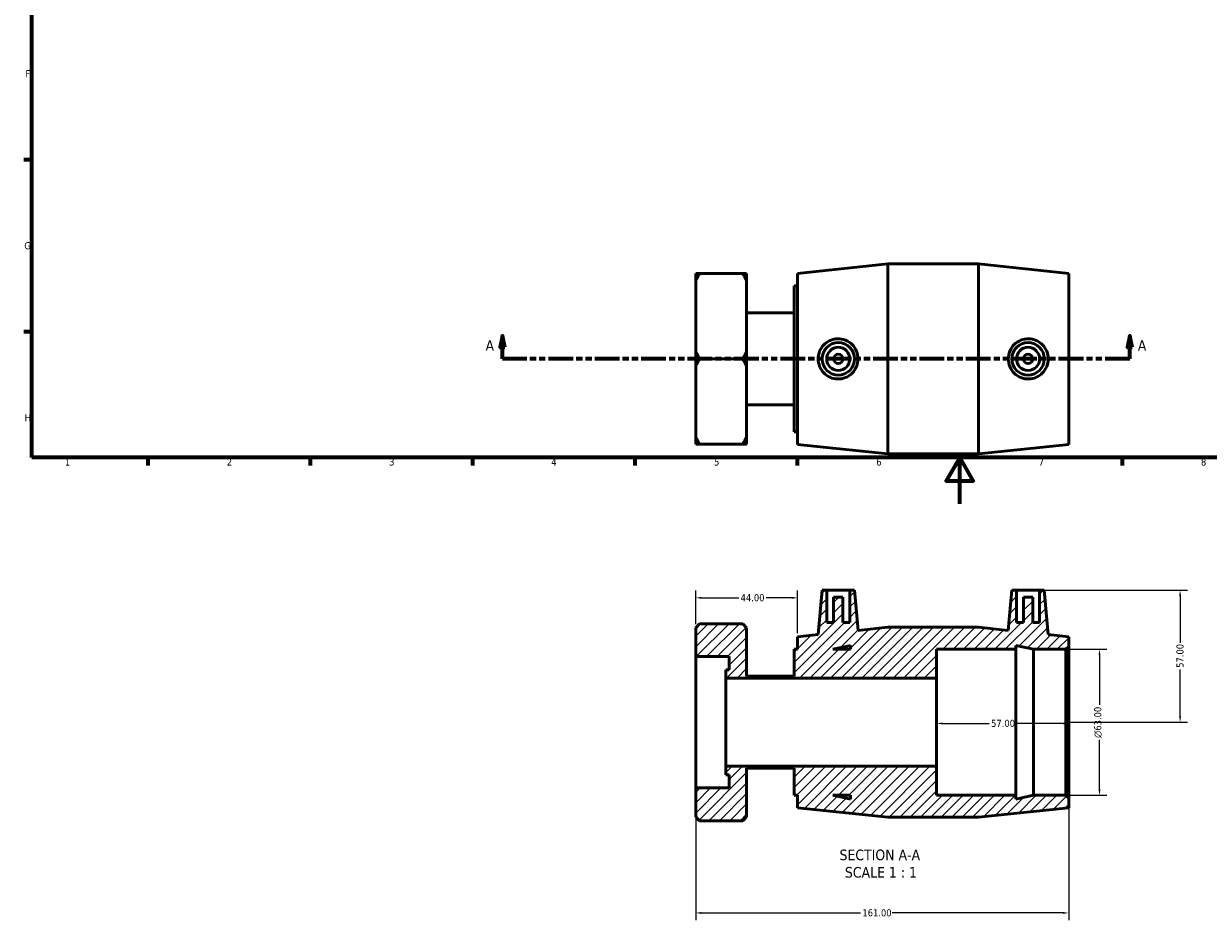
# Model space of a CAD drawing. Header units: millimetres. Extents: x 0 to 900, y -180 to 644.
# Tile 1 of 3: x 17 to 528, y -180 to 207. Entities that reach past the tile are written whole.
import ezdxf

# ---------------------------------------------------------------- set-up
doc = ezdxf.new("R2010")
doc.units = ezdxf.units.MM
doc.linetypes.add('DOUBLE_DASH_CHAIN', pattern=[1.2403, 0.6614, -0.0827, 0.1654, -0.0827, 0.1654, -0.0827])
for name, color, linetype, lineweight in [('Border (ANSI)', 7, 'Continuous', 70), ('Dimension (ANSI)', 7, 'Continuous', 25), ('Hatch (ANSI)', 7, 'Continuous', 18), ('Section Line (ANSI)', 7, 'DOUBLE_DASH_CHAIN', 70), ('Symbol (ANSI)', 7, 'Continuous', 25), ('Visible (ANSI)', 7, 'Continuous', 50)]:
    doc.layers.add(name, color=color, linetype=linetype, lineweight=lineweight)
doc.styles.add('Label Text (ANSI)', font='tahoma.ttf')
doc.styles.add('Note Text (ANSI)', font='tahoma.ttf')
doc.dimstyles.new('Default - mm (ANSI)', dxfattribs={"dimtxt": 3.048, "dimasz": 2.5, "dimexe": 3.175, "dimexo": 1.6002, "dimgap": 0.8, "dimtad": 0, "dimtoh": 1, "dimrnd": 1e-08, "dimzin": 4, "dimdsep": 46, "dimtxsty": 'Note Text (ANSI)', "dimcen": 0.09, "dimdle": 10, "dimclrd": 256, "dimclre": 256, "dimclrt": 256, "dimadec": 1, "dimazin": 1, "dimtfac": 1, "dimtofl": 0, "dimtmove": 0, "dimatfit": 3, "dimfxl": 1, "dimtolj": 1, "dimtzin": 4, "dimlwd": -1, "dimlwe": -1, "dimarcsym": 0})

# ---------------------------------------------------------------- blocks, each defined once
blk = doc.blocks.new('Borders Default Border')
at = {"layer": 'Border (ANSI)'}
for p, q in [((20, 148.5), (16.55, 148.5)), ((20, 74.25), (16.55, 74.25)), ((70.08, 20), (70.08, 16.55)), ((140.17, 20), (140.17, 16.55)), ((210.25, 20), (210.25, 16.55)), ((280.33, 20), (280.33, 16.55)), ((350.42, 20), (350.42, 16.55)), ((490.58, 20), (490.58, 16.55))]:
    blk.add_line(p, q, dxfattribs=at)
at = {"layer": 'Border (ANSI)', "flags": 128}
for points in [[(20, 20), (20, 574), (821, 574), (821, 20), (20, 20)], [(420.5, 0), (420.5, 20), (414.73, 10), (426.27, 10), (420.5, 20)]]:
    blk.add_lwpolyline(points, dxfattribs=at)
at = {"layer": 'Border (ANSI)', "char_height": 3.05, "attachment_point": 7, "style": 'Note Text (ANSI)'}
for s, insert in [('F', (17.29, 184.1)), ('G', (16.81, 109.79)), ('H', (16.97, 35.6)), ('1', (34.35, 16.55)), ('2', (104.2, 16.55)), ('3', (174.26, 16.49)), ('4', (244.23, 16.55)), ('5', (314.48, 16.49)), ('6', (384.49, 16.49)), ('7', (454.6, 16.55)), ('8', (524.63, 16.48))]:
    blk.add_mtext(s, dxfattribs=dict(at, insert=insert))
blk = doc.blocks.new('2dTransSection0')
at = {"layer": 'Section Line (ANSI)', "linetype": 'Continuous'}
for p, q in [((223.24, 72.56), (222.24, 67.56)), ((223.24, 67.56), (223.24, 72.56)), ((224.24, 67.56), (223.24, 72.56)), ((493.9, 72.56), (492.9, 67.56)), ((493.9, 67.56), (493.9, 72.56)), ((494.9, 67.56), (493.9, 72.56)), ((222.24, 67.56), (224.24, 67.56)), ((223.24, 62.56), (223.24, 67.56)), ((492.9, 67.56), (494.9, 67.56)), ((493.9, 62.56), (493.9, 67.56)), ((233.66, 62.56), (223.24, 62.56)), ((493.9, 62.56), (483.48, 62.56))]:
    blk.add_line(p, q, dxfattribs=at)
at = {"layer": 'Section Line (ANSI)', "linetype": 'DOUBLE_DASH_CHAIN', "ltscale": 16.139694}
blk.add_line((493.9, 62.56), (223.24, 62.56), dxfattribs=at)
at = {"layer": 'Section Line (ANSI)', "linetype": 'Continuous', "flags": 128}
for points in [[(224.24, 67.56), (223.24, 72.56), (222.24, 67.56), (224.24, 67.56)], [(494.9, 67.56), (493.9, 72.56), (492.9, 67.56), (494.9, 67.56)]]:
    blk.add_lwpolyline(points, dxfattribs=at)
at = {"layer": 'Section Line (ANSI)'}
for points in [[(224.24, 67.56), (223.24, 72.56), (222.24, 67.56), (224.24, 67.56)], [(494.9, 67.56), (493.9, 72.56), (492.9, 67.56), (494.9, 67.56)]]:
    blk.add_solid(points, dxfattribs=at)
at = {"layer": 'Section Line (ANSI)', "char_height": 4.57, "attachment_point": 7, "style": 'Label Text (ANSI)'}
for insert in [(215.88, 66.06), (497.37, 66.06)]:
    blk.add_mtext('A', dxfattribs=dict(at, insert=insert))
blk = doc.blocks.new('*D7')
at = {"layer": 'Defpoints', "color": 0, "transparency": 16777216}
for p in [(466.3, -62.72), (480.84, -62.72), (466.3, -125.72)]:
    blk.add_point(p, dxfattribs=at)
at = {"layer": 'Dimension (ANSI)', "transparency": 16777216}
for p, q in [((467.9, -62.72), (484.01, -62.72)), ((480.84, -65.22), (480.84, -86.65)), ((480.84, -123.22), (480.84, -101.8)), ((467.9, -125.72), (484.01, -125.72))]:
    blk.add_line(p, q, dxfattribs=at)
for points in [[(480.42, -65.22), (481.26, -65.22), (480.84, -62.72)], [(480.42, -123.22), (481.26, -123.22), (480.84, -125.72)]]:
    blk.add_solid(points, dxfattribs=at)
at = {"layer": 'Dimension (ANSI)', "transparency": 16777216, "insert": (478.55, -101), "char_height": 3.048, "attachment_point": 1, "rotation": 90, "style": 'Note Text (ANSI)'}
blk.add_mtext('\\A1;\\fAIGDT|b0|i0;\\H3.0480;\\ln\\fTahoma|b0|i0;\\H3.0480;63.00', dxfattribs=at)
blk = doc.blocks.new('*D8')
at = {"layer": 'Defpoints', "color": 0, "transparency": 16777216}
for p in [(455.01, -37.22), (466.3, -94.22), (515.62, -94.22)]:
    blk.add_point(p, dxfattribs=at)
at = {"layer": 'Dimension (ANSI)', "transparency": 16777216}
for p, q in [((456.61, -37.22), (518.8, -37.22)), ((515.62, -39.72), (515.62, -59.92)), ((515.62, -91.72), (515.62, -71.52)), ((467.9, -94.22), (518.8, -94.22))]:
    blk.add_line(p, q, dxfattribs=at)
for points in [[(515.21, -39.72), (516.04, -39.72), (515.62, -37.22)], [(515.21, -91.72), (516.04, -91.72), (515.62, -94.22)]]:
    blk.add_solid(points, dxfattribs=at)
at = {"layer": 'Dimension (ANSI)', "transparency": 16777216, "insert": (514.04, -70.72), "char_height": 3.048, "attachment_point": 1, "rotation": 90, "style": 'Note Text (ANSI)'}
blk.add_mtext('\\A1;57.00', dxfattribs=at)
blk = doc.blocks.new('*D9')
at = {"layer": 'Defpoints', "color": 0, "transparency": 16777216}
for p in [(306.56, -122.55), (467.56, -126.98), (306.56, -176.49)]:
    blk.add_point(p, dxfattribs=at)
at = {"layer": 'Dimension (ANSI)', "transparency": 16777216}
for p, q in [((306.56, -124.15), (306.56, -179.66)), ((467.56, -128.58), (467.56, -179.66)), ((309.06, -176.49), (377.72, -176.49)), ((465.06, -176.49), (391.4, -176.49))]:
    blk.add_line(p, q, dxfattribs=at)
for points in [[(309.06, -176.07), (309.06, -176.9), (306.56, -176.49)], [(465.06, -176.07), (465.06, -176.9), (467.56, -176.49)]]:
    blk.add_solid(points, dxfattribs=at)
at = {"layer": 'Dimension (ANSI)', "transparency": 16777216, "insert": (378.52, -174.9), "char_height": 3.048, "attachment_point": 1, "style": 'Note Text (ANSI)'}
blk.add_mtext('\\A1;161.00', dxfattribs=at)
blk = doc.blocks.new('*D10')
at = {"layer": 'Defpoints', "color": 0, "transparency": 16777216}
for p in [(410.56, -94.22), (410.56, -94.74), (467.56, -94.22)]:
    blk.add_point(p, dxfattribs=at)
at = {"layer": 'Dimension (ANSI)', "transparency": 16777216}
for p, q in [((413.06, -94.74), (433.26, -94.74)), ((465.06, -94.74), (444.86, -94.74))]:
    blk.add_line(p, q, dxfattribs=at)
for points in [[(413.06, -94.32), (413.06, -95.15), (410.56, -94.74)], [(465.06, -94.32), (465.06, -95.15), (467.56, -94.74)]]:
    blk.add_solid(points, dxfattribs=at)
at = {"layer": 'Dimension (ANSI)', "transparency": 16777216, "insert": (434.06, -93.15), "char_height": 3.048, "attachment_point": 1, "style": 'Note Text (ANSI)'}
blk.add_mtext('\\A1;57.00', dxfattribs=at)
blk = doc.blocks.new('*D11')
at = {"layer": 'Defpoints', "color": 0, "transparency": 16777216}
for p in [(350.56, -40.53), (306.56, -53.43), (350.56, -57.32)]:
    blk.add_point(p, dxfattribs=at)
at = {"layer": 'Dimension (ANSI)', "transparency": 16777216}
for p, q in [((306.56, -51.83), (306.56, -37.36)), ((309.06, -40.53), (325.17, -40.53)), ((348.06, -40.53), (336.94, -40.53)), ((350.56, -55.72), (350.56, -37.36))]:
    blk.add_line(p, q, dxfattribs=at)
for points in [[(309.06, -40.12), (309.06, -40.95), (306.56, -40.53)], [(348.06, -40.12), (348.06, -40.95), (350.56, -40.53)]]:
    blk.add_solid(points, dxfattribs=at)
at = {"layer": 'Dimension (ANSI)', "transparency": 16777216, "insert": (325.97, -38.95), "char_height": 3.048, "attachment_point": 1, "style": 'Note Text (ANSI)'}
blk.add_mtext('\\A1;44.00', dxfattribs=at)

msp = doc.modelspace()

# ---------------------------------------------------------------- hatches: boundary and pattern name
at = {"layer": 'Hatch (ANSI)'}
h = msp.add_hatch(dxfattribs=at)
h.set_pattern_fill('ANSI31', color=256, scale=25.4, style=0)
h.set_pattern_definition([(45, (0, 0), (-2.245064, 2.245064), [])])
h.paths.add_polyline_path([(428.559, -53.224), (389.559, -53.224), (376.627, -54.583), (375.109, -37.224), (373.109, -37.224), (373.109, -51.224), (370.109, -51.224), (370.109, -40.224), (366.109, -40.224), (366.109, -51.224), (363.109, -51.224), (363.109, -37.224), (361.109, -37.224), (359.432, -56.391), (350.559, -57.324), (350.559, -62.724), (349.107, -62.724), (349.107, -74.394), (328.559, -74.394), (328.559, -53.431), (326.859, -51.732), (308.258, -51.732), (306.559, -53.431), (306.559, -65.896), (321.079, -65.896), (321.079, -71.561), (319.627, -71.561), (319.627, -75.224), (410.559, -75.224), (410.559, -62.724), (444.759, -62.724), (444.759, -61.108), (452.359, -62.724), (466.299, -62.724), (467.559, -61.464), (467.559, -57.324), (458.686, -56.391), (457.009, -37.224), (455.009, -37.224), (455.009, -51.224), (452.009, -51.224), (452.009, -40.224), (448.009, -40.224), (448.009, -51.224), (445.009, -51.224), (445.009, -37.224), (443.009, -37.224), (441.49, -54.583)])
h.paths.add_polyline_path([(365.759, -62.724), (373.359, -61.108), (373.359, -62.724)], flags=0)
h.paths.add_polyline_path([(389.559, -135.224), (428.559, -135.224), (467.559, -131.124), (467.559, -126.984), (466.299, -125.724), (452.359, -125.724), (444.759, -127.339), (444.759, -125.724), (410.559, -125.724), (410.559, -113.224), (319.627, -113.224), (319.627, -116.886), (321.079, -116.886), (321.079, -122.552), (306.559, -122.552), (306.559, -135.016), (308.258, -136.716), (326.859, -136.716), (328.559, -135.016), (328.559, -114.053), (349.107, -114.053), (349.107, -125.724), (350.559, -125.724), (350.559, -131.124)])
h.paths.add_polyline_path([(373.359, -127.339), (365.759, -125.724), (373.359, -125.724)], flags=0)

# ---------------------------------------------------------------- linework, layer by layer
at = {"layer": 'Visible (ANSI)'}
for p, q in [((350.559, 99.463), (389.559, 103.563)), ((389.559, 21.563), (389.559, 103.563)), ((389.559, 103.563), (428.559, 103.563)), ((428.559, 21.563), (428.559, 103.563)), ((467.559, 99.463), (428.559, 103.563)), ((306.559, 96.207), (306.559, 99.362)), ((326.859, 99.362), (308.258, 99.362)), ((328.559, 99.362), (328.559, 96.207)), ((350.559, 25.663), (350.559, 99.463)), ((467.559, 25.663), (467.559, 99.463)), ((306.559, 65.719), (306.559, 96.207)), ((328.559, 96.207), (328.559, 65.719)), ((349.107, 31.063), (349.107, 94.063)), ((349.107, 94.063), (350.559, 94.063)), ((328.559, 82.393), (349.107, 82.393)), ((306.559, 59.407), (306.559, 65.719)), ((326.859, 62.563), (308.258, 62.563)), ((328.559, 65.719), (328.559, 59.407)), ((306.559, 28.92), (306.559, 59.407)), ((328.559, 59.407), (328.559, 28.92)), ((328.559, 42.734), (349.107, 42.734)), ((349.107, 31.063), (350.559, 31.063)), ((306.559, 25.764), (306.559, 28.92)), ((308.258, 25.764), (326.859, 25.764)), ((328.559, 28.92), (328.559, 25.764)), ((350.559, 25.663), (389.559, 21.563)), ((467.559, 25.663), (428.559, 21.563)), ((389.559, 21.563), (428.559, 21.563)), ((361.109, -37.224), (359.432, -56.391)), ((363.109, -37.224), (361.109, -37.224)), ((363.109, -51.224), (363.109, -37.224)), ((363.109, -37.224), (373.109, -37.224)), ((370.109, -40.224), (366.109, -40.224)), ((366.109, -40.224), (366.109, -51.224)), ((370.109, -51.224), (370.109, -40.224)), ((375.109, -37.224), (373.109, -37.224)), ((373.109, -37.224), (373.109, -51.224)), ((376.627, -54.583), (375.109, -37.224)), ((443.009, -37.224), (441.49, -54.583)), ((445.009, -37.224), (443.009, -37.224)), ((445.009, -51.224), (445.009, -37.224)), ((445.009, -37.224), (455.009, -37.224)), ((452.009, -40.224), (448.009, -40.224)), ((448.009, -40.224), (448.009, -51.224)), ((452.009, -51.224), (452.009, -40.224)), ((457.009, -37.224), (455.009, -37.224)), ((455.009, -37.224), (455.009, -51.224)), ((458.686, -56.391), (457.009, -37.224)), ((308.258, -51.732), (306.559, -53.431)), ((306.559, -53.431), (306.559, -65.896)), ((326.859, -51.732), (308.258, -51.732)), ((328.559, -53.431), (326.859, -51.732)), ((328.559, -74.394), (328.559, -53.431)), ((366.109, -51.224), (363.109, -51.224)), ((373.109, -51.224), (370.109, -51.224)), ((389.559, -53.224), (376.627, -54.583)), ((428.559, -53.224), (389.559, -53.224)), ((441.49, -54.583), (428.559, -53.224)), ((448.009, -51.224), (445.009, -51.224)), ((455.009, -51.224), (452.009, -51.224)), ((359.432, -56.391), (350.559, -57.324)), ((350.559, -57.324), (350.559, -62.724)), ((365.759, -62.724), (373.359, -61.108)), ((373.359, -61.108), (373.359, -62.724)), ((444.759, -62.724), (444.759, -61.108)), ((444.759, -61.108), (452.359, -62.724)), ((467.559, -57.324), (458.686, -56.391)), ((467.559, -61.464), (467.559, -57.324)), ((306.559, -65.896), (321.079, -65.896)), ((306.559, -122.552), (306.559, -65.896)), ((321.079, -65.896), (321.079, -71.561)), ((350.559, -62.724), (349.107, -62.724)), ((349.107, -62.724), (349.107, -74.394)), ((373.359, -62.724), (365.759, -62.724)), ((410.559, -75.224), (410.559, -62.724)), ((410.559, -62.724), (444.759, -62.724)), ((444.759, -125.724), (444.759, -62.724)), ((452.359, -62.724), (466.299, -62.724)), ((452.359, -125.724), (452.359, -62.724)), ((466.299, -62.724), (467.559, -61.464)), ((466.299, -62.724), (466.299, -125.724)), ((467.559, -126.984), (467.559, -61.464)), ((321.079, -71.561), (319.627, -71.561)), ((319.627, -71.561), (319.627, -75.224)), ((319.627, -75.224), (410.559, -75.224)), ((319.627, -113.224), (319.627, -75.224)), ((349.107, -74.394), (328.559, -74.394)), ((410.559, -113.224), (410.559, -75.224)), ((410.559, -113.224), (319.627, -113.224)), ((319.627, -113.224), (319.627, -116.886)), ((319.627, -116.886), (321.079, -116.886)), ((321.079, -116.886), (321.079, -122.552)), ((328.559, -135.016), (328.559, -114.053)), ((328.559, -114.053), (349.107, -114.053)), ((349.107, -114.053), (349.107, -125.724)), ((410.559, -125.724), (410.559, -113.224)), ((321.079, -122.552), (306.559, -122.552)), ((306.559, -122.552), (306.559, -135.016)), ((349.107, -125.724), (350.559, -125.724)), ((350.559, -125.724), (350.559, -131.124)), ((373.359, -127.339), (365.759, -125.724)), ((365.759, -125.724), (373.359, -125.724)), ((373.359, -125.724), (373.359, -127.339)), ((444.759, -125.724), (410.559, -125.724)), ((452.359, -125.724), (444.759, -127.339)), ((444.759, -127.339), (444.759, -125.724)), ((466.299, -125.724), (452.359, -125.724)), ((467.559, -126.984), (466.299, -125.724)), ((467.559, -131.124), (467.559, -126.984)), ((350.559, -131.124), (389.559, -135.224)), ((428.559, -135.224), (467.559, -131.124)), ((306.559, -135.016), (308.258, -136.716)), ((326.859, -136.716), (308.258, -136.716)), ((326.859, -136.716), (328.559, -135.016)), ((389.559, -135.224), (428.559, -135.224))]:
    msp.add_line(p, q, dxfattribs=at)
for centre, radius in [((368.109, 62.563), 7), ((368.109, 62.563), 5), ((450.009, 62.563), 7), ((450.009, 62.563), 5), ((368.109, 62.563), 2), ((450.009, 62.563), 2)]:
    msp.add_circle(centre, radius, dxfattribs=at)
for points in [[(308.258, 99.362), (307.329, 99.362), (306.559, 99.362)], [(306.559, 96.207), (307.329, 97.752), (308.258, 99.362)], [(328.559, 99.362), (327.789, 99.362), (326.859, 99.362)], [(326.859, 99.362), (327.789, 97.752), (328.559, 96.207)], [(308.258, 62.563), (307.329, 64.173), (306.559, 65.719)], [(306.559, 59.407), (307.329, 60.953), (308.258, 62.563)], [(328.559, 65.719), (327.789, 64.173), (326.859, 62.563)], [(326.859, 62.563), (327.789, 60.953), (328.559, 59.407)], [(308.258, 25.764), (307.329, 27.374), (306.559, 28.92)], [(306.559, 25.764), (307.329, 25.764), (308.258, 25.764)], [(328.559, 28.92), (327.789, 27.374), (326.859, 25.764)], [(326.859, 25.764), (327.789, 25.764), (328.559, 25.764)]]:
    msp.add_rational_spline(points, [1, 1.00095849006, 1], degree=2, dxfattribs=at)
for points, knots in [([(367.826, 53.882), (366.765, 53.907), (365.635, 54.144), (363.563, 55.055), (362.62, 55.728), (361.135, 57.264), (360.492, 58.232), (359.64, 60.346), (359.432, 61.491), (359.432, 63.635), (359.64, 64.78), (360.492, 66.894), (361.135, 67.862), (362.62, 69.398), (363.563, 70.071), (365.635, 70.982), (366.765, 71.219), (368.945, 71.271), (370.132, 71.065), (372.308, 70.186), (373.298, 69.513), (374.847, 67.964), (375.515, 66.988), (376.406, 64.84), (376.627, 63.667), (376.627, 61.459), (376.406, 60.286), (375.515, 58.138), (374.847, 57.162), (373.298, 55.613), (372.308, 54.94), (370.132, 54.061), (368.945, 53.855), (367.826, 53.882)], [0, 0, 0, 0, 0.3199777, 0.3199777, 0.6399553, 0.6399553, 0.9616457, 0.9616457, 1.2833361, 1.2833361, 1.6050265, 1.6050265, 1.9267169, 1.9267169, 2.2466945, 2.2466945, 2.5666722, 2.5666722, 2.9040807, 2.9040807, 3.2414892, 3.2414892, 3.572787, 3.572787, 3.9040848, 3.9040848, 4.2353826, 4.2353826, 4.5666805, 4.5666805, 4.904089, 4.904089, 5.2414975, 5.2414975, 5.2414975, 5.2414975]), ([(450.291, 53.882), (449.173, 53.855), (447.986, 54.061), (445.809, 54.94), (444.819, 55.613), (443.27, 57.162), (442.602, 58.138), (441.711, 60.286), (441.49, 61.459), (441.49, 63.667), (441.711, 64.84), (442.602, 66.988), (443.27, 67.964), (444.819, 69.513), (445.809, 70.186), (447.986, 71.065), (449.173, 71.271), (451.352, 71.219), (452.482, 70.982), (454.555, 70.071), (455.497, 69.398), (456.983, 67.862), (457.626, 66.894), (458.477, 64.78), (458.686, 63.635), (458.686, 61.491), (458.477, 60.346), (457.626, 58.232), (456.983, 57.264), (455.497, 55.728), (454.555, 55.055), (452.482, 54.144), (451.352, 53.907), (450.291, 53.882)], [0, 0, 0, 0, 0.3374085, 0.3374085, 0.674817, 0.674817, 1.0061148, 1.0061148, 1.3374126, 1.3374126, 1.6687104, 1.6687104, 2.0000083, 2.0000083, 2.3374168, 2.3374168, 2.6748253, 2.6748253, 2.994803, 2.994803, 3.3147806, 3.3147806, 3.636471, 3.636471, 3.9581614, 3.9581614, 4.2798518, 4.2798518, 4.6015422, 4.6015422, 4.9215198, 4.9215198, 5.2414975, 5.2414975, 5.2414975, 5.2414975])]:
    msp.add_open_spline(points, degree=3, knots=knots, dxfattribs=at)

# ---------------------------------------------------------------- block references
msp.add_blockref('Borders Default Border', (0, 0))
at = {"layer": 'Section Line (ANSI)'}
msp.add_blockref('2dTransSection0', (0, 0), dxfattribs=at)

# ---------------------------------------------------------------- texts
at = {"layer": 'Symbol (ANSI)', "char_height": 4.572, "attachment_point": 7, "style": 'Label Text (ANSI)'}
for s, insert in [('SECTION A-A', (368.634, -153.819)), ('SCALE 1 : 1', (370.954, -161.332))]:
    msp.add_mtext(s, dxfattribs=dict(at, insert=insert))

# ---------------------------------------------------------------- dimensions: what is measured, and where the dimension line sits
at = {"layer": 'Dimension (ANSI)'}
for base, p1, p2, angle, override, picture, middle in [((350.559, -40.534), (306.559, -53.431), (350.559, -57.324), 180, {"dimtoh": 0, "dimdec": 2, "dimtp": 0, "dimtm": 0, "dimtdec": 2, "dimatfit": 1}, '*D11', (331.059, -40.534)), ((515.623, -94.224), (455.009, -37.224), (466.299, -94.224), 90, {"dimtoh": 0, "dimdec": 2, "dimtp": 0, "dimtm": 0, "dimtdec": 2, "dimatfit": 1}, '*D8', (515.623, -65.724)), ((410.559, -94.738), (467.559, -94.224), (410.559, -94.224), 180, {"dimtoh": 0, "dimdec": 2, "dimse1": 1, "dimse2": 1, "dimtp": 0, "dimtm": 0, "dimtdec": 2, "dimatfit": 1}, '*D10', (439.059, -94.738)), ((306.559, -176.488), (467.559, -126.984), (306.559, -122.552), 180, {"dimtoh": 0, "dimdec": 2, "dimtp": 0, "dimtm": 0, "dimtdec": 2, "dimatfit": 1}, '*D9', (384.559, -176.488))]:
    dim = msp.add_linear_dim(base=base, p1=p1, p2=p2, angle=angle, dimstyle='Default - mm (ANSI)', override=override, dxfattribs=at)
    dim.commit()
    dim.dimension.update_dxf_attribs({"geometry": picture, "text_midpoint": middle, "dimtype": 160})
dim = msp.add_linear_dim(base=(480.839, -62.724), p1=(466.299, -125.724), p2=(466.299, -62.724), angle=90, text='\\fAIGDT|b0|i0;\\H3.0480;\\ln\\fTahoma|b0|i0;\\H3.0480;<>', dimstyle='Default - mm (ANSI)', override={"dimtoh": 0, "dimdec": 2, "dimtp": 0, "dimtm": 0, "dimtdec": 2, "dimatfit": 1}, dxfattribs=at)
dim.commit()
dim.dimension.update_dxf_attribs({"geometry": '*D7', "text_midpoint": (480.839, -94.224), "dimtype": 160})

doc.saveas('drawing.dxf')
